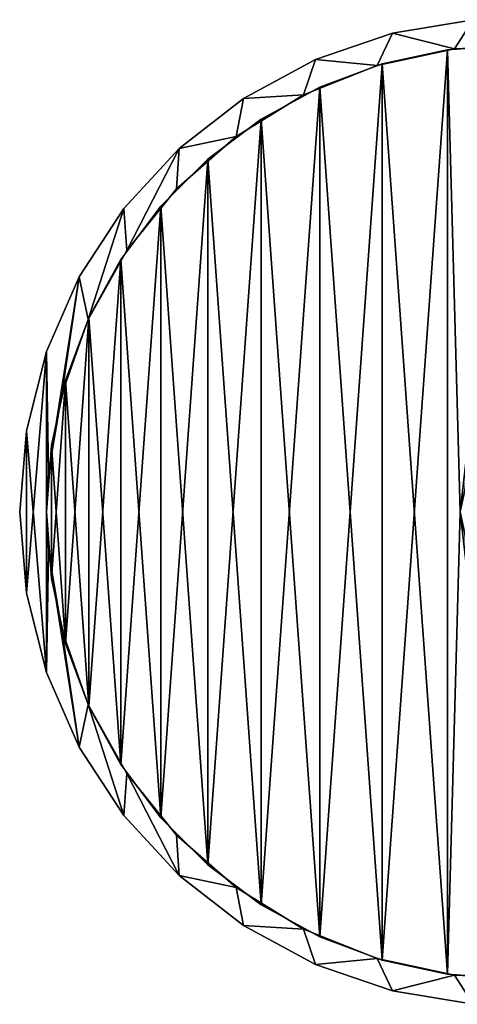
# Model space of a CAD drawing. Header units: millimetres. Extents: x -1.2 to 53.8, y -1.1 to 53.7.
# Tile 1 of 2: x -1.2 to 23.1, y -1.1 to 53.7. Entities that reach past the tile are written whole.
import ezdxf

# ---------------------------------------------------------------- set-up
doc = ezdxf.new("R2010")
doc.units = ezdxf.units.MM
doc.header["$LTSCALE"] = 25.4
doc.layers.get('0').update_dxf_attribs({"true_color": 0xff5454})

# ---------------------------------------------------------------- blocks, each defined once
blk = doc.blocks.new('CAMELEON-CANOPY-E-8551-8550.STL#2')
at = {"color": 0}
mesh = blk.add_polyface(dxfattribs=at)
corners = [(-0.865, 30.794, 0), (-0.865, 21.741, 0), (-1.24, 26.268, 0), (0.25, 35.197, 0), (0.25, 17.338, 0), (0.26, 26.268, 0), (0.354, 28.473, 0), (2.074, 39.356, 0), (1.099, 32.819, 0), (2.568, 36.977, 0), (4.559, 43.159, 0), (4.719, 40.827, 0), (7.635, 46.5, 0), (7.489, 44.258, 0), (10.8, 47.172, 0), (11.219, 49.29, 0), (14.555, 49.484, 0), (15.213, 51.451, 0), (18.647, 51.128, 0), (19.509, 52.926, 0), (22.958, 52.057, 0), (23.989, 53.674, 0), (27.363, 52.244, 0), (28.531, 53.674, 0), (31.738, 51.684, 0), (33.011, 52.926, 0), (35.954, 50.393, 0), (37.307, 51.451, 0), (39.892, 48.407, 0), (41.301, 49.29, 0), (43.438, 45.785, 0), (44.885, 46.5, 0), (46.489, 42.601, 0), (47.961, 43.159, 0), (48.958, 38.948, 0), (50.446, 39.356, 0), (50.775, 34.929, 0), (52.27, 35.197, 0), (51.886, 30.662, 0), (52.26, 26.268, 0), (0.354, 24.063, 0), (2.074, 13.179, 0), (1.099, 19.716, 0), (2.568, 15.558, 0), (4.559, 9.377, 0), (4.719, 11.708, 0), (7.635, 6.035, 0), (7.489, 8.277, 0), (10.8, 5.364, 0), (11.219, 3.246, 0), (14.555, 3.052, 0), (15.213, 1.084, 0), (18.647, 1.407, 0), (19.509, -0.391, 0), (22.958, 0.478, 0), (23.989, -1.138, 0), (27.363, 0.291, 0), (28.531, -1.138, 0), (31.738, 0.851, 0), (33.011, -0.391, 0), (35.954, 2.143, 0), (37.307, 1.084, 0), (39.892, 4.128, 0), (41.301, 3.246, 0), (43.438, 6.75, 0), (44.885, 6.035, 0), (46.489, 9.934, 0), (47.961, 9.377, 0), (48.958, 13.588, 0), (50.446, 13.179, 0), (50.775, 17.606, 0), (52.27, 17.338, 0), (51.886, 21.874, 0), (53.385, 30.794, 0), (53.385, 21.741, 0), (53.76, 26.268, 0)]
mesh.append_faces([[corners[k] for k in face] for face in [(0, 1, 2), (74, 73, 75)]], dxfattribs={"vtx0": -1, "color": 0})
mesh.append_faces([[corners[k] for k in face] for face in [(1, 3, 4), (5, 3, 6), (6, 7, 8), (8, 7, 9), (9, 10, 11), (11, 12, 13), (13, 12, 14), (14, 15, 16), (16, 17, 18), (18, 19, 20), (20, 21, 22), (22, 23, 24), (24, 25, 26), (26, 27, 28), (28, 29, 30), (30, 31, 32), (32, 33, 34), (34, 35, 36), (36, 37, 38), (38, 37, 39), (4, 40, 41), (40, 4, 5), (41, 43, 44), (44, 45, 46), (46, 48, 49), (49, 50, 51), (51, 52, 53), (53, 54, 55), (55, 56, 57), (57, 58, 59), (59, 60, 61), (61, 62, 63), (63, 64, 65), (65, 66, 67), (67, 68, 69), (69, 70, 71), (71, 73, 74)]], dxfattribs={"vtx0": -1, "vtx1": -1, "color": 0})
mesh.append_faces([[corners[k] for k in face] for face in [(4, 3, 5), (71, 39, 37)]], dxfattribs={"vtx0": -1, "vtx1": -1, "vtx2": -1, "color": 0})
mesh.append_faces([[corners[k] for k in face] for face in [(1, 0, 3), (6, 3, 7), (9, 7, 10), (11, 10, 12), (14, 12, 15), (16, 15, 17), (18, 17, 19), (20, 19, 21), (22, 21, 23), (24, 23, 25), (26, 25, 27), (28, 27, 29), (30, 29, 31), (32, 31, 33), (34, 33, 35), (36, 35, 37), (41, 40, 42), (41, 42, 43), (44, 43, 45), (46, 45, 47), (46, 47, 48), (49, 48, 50), (51, 50, 52), (53, 52, 54), (55, 54, 56), (57, 56, 58), (59, 58, 60), (61, 60, 62), (63, 62, 64), (65, 64, 66), (67, 66, 68), (69, 68, 70), (71, 70, 72), (71, 72, 39), (71, 37, 73)]], dxfattribs={"vtx0": -1, "vtx2": -1, "color": 0})
mesh = blk.add_polyface(dxfattribs=at)
corners = [(-0.865, 21.741, 76), (-0.865, 30.794, 76), (-1.24, 26.268, 76), (0.25, 17.338, 76), (0.25, 35.197, 76), (0.26, 26.268, 76), (0.354, 24.063, 76), (2.074, 13.179, 76), (1.099, 19.716, 76), (2.568, 15.558, 76), (4.559, 9.377, 76), (4.719, 11.708, 76), (7.635, 6.035, 76), (7.489, 8.277, 76), (10.8, 5.364, 76), (11.219, 3.246, 76), (14.555, 3.052, 76), (15.213, 1.084, 76), (18.647, 1.407, 76), (19.509, -0.391, 76), (22.958, 0.478, 76), (23.989, -1.138, 76), (27.363, 0.291, 76), (28.531, -1.138, 76), (31.738, 0.851, 76), (33.011, -0.391, 76), (35.954, 2.143, 76), (37.307, 1.084, 76), (39.892, 4.128, 76), (41.301, 3.246, 76), (43.438, 6.75, 76), (44.885, 6.035, 76), (46.489, 9.934, 76), (47.961, 9.377, 76), (48.958, 13.588, 76), (50.446, 13.179, 76), (50.775, 17.606, 76), (52.27, 17.338, 76), (51.886, 21.874, 76), (52.26, 26.268, 76), (0.354, 28.473, 76), (2.074, 39.356, 76), (1.099, 32.819, 76), (2.568, 36.977, 76), (4.559, 43.159, 76), (4.719, 40.827, 76), (7.635, 46.5, 76), (7.489, 44.258, 76), (10.8, 47.172, 76), (11.219, 49.29, 76), (14.555, 49.484, 76), (15.213, 51.451, 76), (18.647, 51.128, 76), (19.509, 52.926, 76), (22.958, 52.057, 76), (23.989, 53.674, 76), (27.363, 52.244, 76), (28.531, 53.674, 76), (31.738, 51.684, 76), (33.011, 52.926, 76), (35.954, 50.393, 76), (37.307, 51.451, 76), (39.892, 48.407, 76), (41.301, 49.29, 76), (43.438, 45.785, 76), (44.885, 46.5, 76), (46.489, 42.601, 76), (47.961, 43.159, 76), (48.958, 38.948, 76), (50.446, 39.356, 76), (50.775, 34.929, 76), (52.27, 35.197, 76), (51.886, 30.662, 76), (53.385, 21.741, 76), (53.385, 30.794, 76), (53.76, 26.268, 76)]
mesh.append_faces([[corners[k] for k in face] for face in [(0, 1, 2), (74, 73, 75)]], dxfattribs={"vtx0": -1, "color": 0})
mesh.append_faces([[corners[k] for k in face] for face in [(1, 3, 4), (5, 3, 6), (6, 7, 8), (8, 7, 9), (9, 10, 11), (11, 12, 13), (13, 12, 14), (14, 15, 16), (16, 17, 18), (18, 19, 20), (20, 21, 22), (22, 23, 24), (24, 25, 26), (26, 27, 28), (28, 29, 30), (30, 31, 32), (32, 33, 34), (34, 35, 36), (36, 37, 38), (38, 37, 39), (4, 40, 41), (40, 4, 5), (41, 43, 44), (44, 45, 46), (46, 48, 49), (49, 50, 51), (51, 52, 53), (53, 54, 55), (55, 56, 57), (57, 58, 59), (59, 60, 61), (61, 62, 63), (63, 64, 65), (65, 66, 67), (67, 68, 69), (69, 70, 71), (71, 73, 74)]], dxfattribs={"vtx0": -1, "vtx1": -1, "color": 0})
mesh.append_faces([[corners[k] for k in face] for face in [(4, 3, 5), (71, 39, 37)]], dxfattribs={"vtx0": -1, "vtx1": -1, "vtx2": -1, "color": 0})
mesh.append_faces([[corners[k] for k in face] for face in [(1, 0, 3), (6, 3, 7), (9, 7, 10), (11, 10, 12), (14, 12, 15), (16, 15, 17), (18, 17, 19), (20, 19, 21), (22, 21, 23), (24, 23, 25), (26, 25, 27), (28, 27, 29), (30, 29, 31), (32, 31, 33), (34, 33, 35), (36, 35, 37), (41, 40, 42), (41, 42, 43), (44, 43, 45), (46, 45, 47), (46, 47, 48), (49, 48, 50), (51, 50, 52), (53, 52, 54), (55, 54, 56), (57, 56, 58), (59, 58, 60), (61, 60, 62), (63, 62, 64), (65, 64, 66), (67, 66, 68), (69, 68, 70), (71, 70, 72), (71, 72, 39), (71, 37, 73)]], dxfattribs={"vtx0": -1, "vtx2": -1, "color": 0})
mesh = blk.add_polyface(dxfattribs=at)
corners = [(19.509, 52.926, 76), (23.989, 53.674, 0), (19.509, 52.926, 0), (23.989, 53.674, 76)]
mesh.append_faces([[corners[k] for k in face] for face in [(0, 1, 2), (1, 0, 3)]], dxfattribs={"vtx0": -1, "color": 0})
mesh = blk.add_polyface(dxfattribs=at)
corners = [(15.213, 51.451, 76), (19.509, 52.926, 0), (15.213, 51.451, 0), (19.509, 52.926, 76)]
mesh.append_faces([[corners[k] for k in face] for face in [(0, 1, 2), (1, 0, 3)]], dxfattribs={"vtx0": -1, "color": 0})
mesh = blk.add_polyface(dxfattribs=at)
corners = [(0.525, 22.568, 2.8), (0.525, 29.968, 2.8), (0.26, 26.268, 2.8), (1.313, 18.943, 2.8), (1.313, 33.593, 2.8), (2.61, 15.467, 2.8), (2.61, 37.069, 2.8), (4.387, 12.211, 2.8), (4.387, 40.324, 2.8), (6.611, 9.241, 2.8), (6.611, 43.294, 2.8), (9.234, 6.618, 2.8), (9.234, 45.917, 2.8), (12.203, 4.395, 2.8), (12.203, 48.14, 2.8), (15.459, 2.617, 2.8), (15.459, 49.918, 2.8), (18.935, 1.321, 2.8), (18.935, 51.215, 2.8), (22.56, 0.532, 2.8), (22.56, 52.003, 2.8), (23.26, 26.268, 2.8), (26.26, 0.268, 2.8), (23.519, 25.048, 2.8), (24.253, 24.038, 2.8), (25.333, 23.415, 2.8), (26.574, 23.284, 2.8), (29.96, 0.532, 2.8), (27.76, 23.67, 2.8), (28.687, 24.504, 2.8), (29.194, 25.644, 2.8), (29.194, 26.891, 2.8), (26.26, 52.268, 2.8), (23.519, 27.488, 2.8), (24.253, 28.497, 2.8), (25.333, 29.121, 2.8), (26.574, 29.251, 2.8), (29.96, 52.003, 2.8), (27.76, 28.866, 2.8), (28.687, 28.031, 2.8), (33.585, 1.321, 2.8), (33.585, 51.215, 2.8), (37.061, 2.617, 2.8), (37.061, 49.918, 2.8), (40.317, 4.395, 2.8), (40.317, 48.14, 2.8), (43.286, 6.618, 2.8), (43.286, 45.917, 2.8), (45.909, 9.241, 2.8), (45.909, 43.294, 2.8), (48.133, 12.211, 2.8), (48.133, 40.324, 2.8), (49.91, 15.467, 2.8), (49.91, 37.069, 2.8), (51.207, 18.943, 2.8), (51.207, 33.593, 2.8), (51.995, 22.568, 2.8), (51.995, 29.968, 2.8), (52.26, 26.268, 2.8)]
mesh.append_faces([[corners[k] for k in face] for face in [(0, 1, 2), (57, 56, 58)]], dxfattribs={"vtx0": -1, "color": 0})
mesh.append_faces([[corners[k] for k in face] for face in [(1, 3, 4), (4, 5, 6), (6, 7, 8), (8, 9, 10), (10, 11, 12), (12, 13, 14), (14, 15, 16), (16, 17, 18), (18, 19, 20), (21, 22, 23), (23, 22, 24), (24, 22, 25), (25, 22, 26), (26, 27, 28), (28, 27, 29), (29, 27, 30), (30, 27, 31), (32, 36, 37), (37, 40, 41), (41, 42, 43), (43, 44, 45), (45, 46, 47), (47, 48, 49), (49, 50, 51), (51, 52, 53), (53, 54, 55), (55, 56, 57)]], dxfattribs={"vtx0": -1, "vtx1": -1, "color": 0})
mesh.append_faces([[corners[k] for k in face] for face in [(20, 19, 21), (37, 31, 27)]], dxfattribs={"vtx0": -1, "vtx1": -1, "vtx2": -1, "color": 0})
mesh.append_faces([[corners[k] for k in face] for face in [(1, 0, 3), (4, 3, 5), (6, 5, 7), (8, 7, 9), (10, 9, 11), (12, 11, 13), (14, 13, 15), (16, 15, 17), (18, 17, 19), (21, 19, 22), (26, 22, 27), (21, 32, 20), (32, 21, 33), (32, 33, 34), (32, 34, 35), (32, 35, 36), (37, 36, 38), (37, 38, 39), (37, 39, 31), (37, 27, 40), (41, 40, 42), (43, 42, 44), (45, 44, 46), (47, 46, 48), (49, 48, 50), (51, 50, 52), (53, 52, 54), (55, 54, 56)]], dxfattribs={"vtx0": -1, "vtx2": -1, "color": 0})
mesh = blk.add_polyface(dxfattribs=at)
corners = [(0.525, 29.968, 2), (0.525, 22.568, 2), (0.26, 26.268, 2), (1.313, 33.593, 2), (1.313, 18.943, 2), (2.61, 37.069, 2), (2.61, 15.467, 2), (4.387, 40.324, 2), (4.387, 12.211, 2), (6.611, 43.294, 2), (6.611, 9.241, 2), (9.234, 45.917, 2), (9.234, 6.618, 2), (12.203, 48.14, 2), (12.203, 4.395, 2), (15.459, 49.918, 2), (15.459, 2.617, 2), (18.935, 51.215, 2), (18.935, 1.321, 2), (22.56, 52.003, 2), (22.56, 0.532, 2), (23.26, 26.268, 2), (26.26, 52.268, 2), (23.519, 27.488, 2), (24.253, 28.497, 2), (25.333, 29.121, 2), (26.574, 29.251, 2), (29.96, 52.003, 2), (27.76, 28.866, 2), (28.687, 28.031, 2), (29.194, 26.891, 2), (29.194, 25.644, 2), (26.26, 0.268, 2), (23.519, 25.048, 2), (24.253, 24.038, 2), (25.333, 23.415, 2), (26.574, 23.284, 2), (29.96, 0.532, 2), (27.76, 23.67, 2), (28.687, 24.504, 2), (33.585, 51.215, 2), (33.585, 1.321, 2), (37.061, 49.918, 2), (37.061, 2.617, 2), (40.317, 48.14, 2), (40.317, 4.395, 2), (43.286, 45.917, 2), (43.286, 6.618, 2), (45.909, 43.294, 2), (45.909, 9.241, 2), (48.133, 40.324, 2), (48.133, 12.211, 2), (49.91, 37.069, 2), (49.91, 15.467, 2), (51.207, 33.593, 2), (51.207, 18.943, 2), (51.995, 29.968, 2), (51.995, 22.568, 2), (52.26, 26.268, 2)]
mesh.append_faces([[corners[k] for k in face] for face in [(0, 1, 2), (57, 56, 58)]], dxfattribs={"vtx0": -1, "color": 0})
mesh.append_faces([[corners[k] for k in face] for face in [(1, 3, 4), (4, 5, 6), (6, 7, 8), (8, 9, 10), (10, 11, 12), (12, 13, 14), (14, 15, 16), (16, 17, 18), (18, 19, 20), (21, 22, 23), (23, 22, 24), (24, 22, 25), (25, 22, 26), (26, 27, 28), (28, 27, 29), (29, 27, 30), (30, 27, 31), (32, 36, 37), (37, 40, 41), (41, 42, 43), (43, 44, 45), (45, 46, 47), (47, 48, 49), (49, 50, 51), (51, 52, 53), (53, 54, 55), (55, 56, 57)]], dxfattribs={"vtx0": -1, "vtx1": -1, "color": 0})
mesh.append_faces([[corners[k] for k in face] for face in [(20, 19, 21), (37, 31, 27)]], dxfattribs={"vtx0": -1, "vtx1": -1, "vtx2": -1, "color": 0})
mesh.append_faces([[corners[k] for k in face] for face in [(1, 0, 3), (4, 3, 5), (6, 5, 7), (8, 7, 9), (10, 9, 11), (12, 11, 13), (14, 13, 15), (16, 15, 17), (18, 17, 19), (21, 19, 22), (26, 22, 27), (21, 32, 20), (32, 21, 33), (32, 33, 34), (32, 34, 35), (32, 35, 36), (37, 36, 38), (37, 38, 39), (37, 39, 31), (37, 27, 40), (41, 40, 42), (43, 42, 44), (45, 44, 46), (47, 46, 48), (49, 48, 50), (51, 50, 52), (53, 52, 54), (55, 54, 56)]], dxfattribs={"vtx0": -1, "vtx2": -1, "color": 0})
mesh = blk.add_polyface(dxfattribs=at)
corners = [(22.56, 52.003, 2.8), (26.26, 52.268, 2), (22.56, 52.003, 2), (26.26, 52.268, 2.8)]
mesh.append_faces([[corners[k] for k in face] for face in [(0, 1, 2), (1, 0, 3)]], dxfattribs={"vtx0": -1, "color": 0})
mesh = blk.add_polyface(dxfattribs=at)
corners = [(27.363, 52.244, 76), (22.958, 52.057, 0), (27.363, 52.244, 0), (22.958, 52.057, 76)]
mesh.append_faces([[corners[k] for k in face] for face in [(0, 1, 2), (1, 0, 3)]], dxfattribs={"vtx0": -1, "color": 0})
mesh = blk.add_polyface(dxfattribs=at)
corners = [(22.958, 52.057, 76), (18.647, 51.128, 0), (22.958, 52.057, 0), (18.647, 51.128, 76)]
mesh.append_faces([[corners[k] for k in face] for face in [(0, 1, 2), (1, 0, 3)]], dxfattribs={"vtx0": -1, "color": 0})
mesh = blk.add_polyface(dxfattribs=at)
corners = [(18.935, 51.215, 2.8), (22.56, 52.003, 2), (18.935, 51.215, 2), (22.56, 52.003, 2.8)]
mesh.append_faces([[corners[k] for k in face] for face in [(0, 1, 2), (1, 0, 3)]], dxfattribs={"vtx0": -1, "color": 0})
mesh = blk.add_polyface(dxfattribs=at)
corners = [(11.219, 49.29, 76), (15.213, 51.451, 0), (11.219, 49.29, 0), (15.213, 51.451, 76)]
mesh.append_faces([[corners[k] for k in face] for face in [(0, 1, 2), (1, 0, 3)]], dxfattribs={"vtx0": -1, "color": 0})
mesh = blk.add_polyface(dxfattribs=at)
corners = [(18.647, 51.128, 76), (14.555, 49.484, 0), (18.647, 51.128, 0), (14.555, 49.484, 76)]
mesh.append_faces([[corners[k] for k in face] for face in [(0, 1, 2), (1, 0, 3)]], dxfattribs={"vtx0": -1, "color": 0})
mesh = blk.add_polyface(dxfattribs=at)
corners = [(15.459, 49.918, 2.8), (18.935, 51.215, 2), (15.459, 49.918, 2), (18.935, 51.215, 2.8)]
mesh.append_faces([[corners[k] for k in face] for face in [(0, 1, 2), (1, 0, 3)]], dxfattribs={"vtx0": -1, "color": 0})
mesh = blk.add_polyface(dxfattribs=at)
corners = [(12.203, 48.14, 2.8), (15.459, 49.918, 2), (12.203, 48.14, 2), (15.459, 49.918, 2.8)]
mesh.append_faces([[corners[k] for k in face] for face in [(0, 1, 2), (1, 0, 3)]], dxfattribs={"vtx0": -1, "color": 0})
mesh = blk.add_polyface(dxfattribs=at)
corners = [(14.555, 49.484, 76), (10.8, 47.172, 0), (14.555, 49.484, 0), (10.8, 47.172, 76)]
mesh.append_faces([[corners[k] for k in face] for face in [(0, 1, 2), (1, 0, 3)]], dxfattribs={"vtx0": -1, "color": 0})
mesh = blk.add_polyface(dxfattribs=at)
corners = [(7.635, 46.5, 76), (11.219, 49.29, 0), (7.635, 46.5, 0), (11.219, 49.29, 76)]
mesh.append_faces([[corners[k] for k in face] for face in [(0, 1, 2), (1, 0, 3)]], dxfattribs={"vtx0": -1, "color": 0})
mesh = blk.add_polyface(dxfattribs=at)
corners = [(9.234, 45.917, 2.8), (12.203, 48.14, 2), (9.234, 45.917, 2), (12.203, 48.14, 2.8)]
mesh.append_faces([[corners[k] for k in face] for face in [(0, 1, 2), (1, 0, 3)]], dxfattribs={"vtx0": -1, "color": 0})
mesh = blk.add_polyface(dxfattribs=at)
corners = [(10.8, 47.172, 76), (7.489, 44.258, 0), (10.8, 47.172, 0), (7.489, 44.258, 76)]
mesh.append_faces([[corners[k] for k in face] for face in [(0, 1, 2), (1, 0, 3)]], dxfattribs={"vtx0": -1, "color": 0})
mesh = blk.add_polyface(dxfattribs=at)
corners = [(7.635, 46.5, 76), (4.559, 43.159, 0), (4.559, 43.159, 76), (7.635, 46.5, 0)]
mesh.append_faces([[corners[k] for k in face] for face in [(0, 1, 2), (1, 0, 3)]], dxfattribs={"vtx0": -1, "color": 0})
mesh = blk.add_polyface(dxfattribs=at)
corners = [(6.611, 43.294, 2.8), (9.234, 45.917, 2), (6.611, 43.294, 2), (9.234, 45.917, 2.8)]
mesh.append_faces([[corners[k] for k in face] for face in [(0, 1, 2), (1, 0, 3)]], dxfattribs={"vtx0": -1, "color": 0})
mesh = blk.add_polyface(dxfattribs=at)
corners = [(7.489, 44.258, 0), (4.719, 40.827, 76), (4.719, 40.827, 0), (7.489, 44.258, 76)]
mesh.append_faces([[corners[k] for k in face] for face in [(0, 1, 2), (1, 0, 3)]], dxfattribs={"vtx0": -1, "color": 0})
mesh = blk.add_polyface(dxfattribs=at)
corners = [(4.559, 43.159, 76), (2.074, 39.356, 0), (2.074, 39.356, 76), (4.559, 43.159, 0)]
mesh.append_faces([[corners[k] for k in face] for face in [(0, 1, 2), (1, 0, 3)]], dxfattribs={"vtx0": -1, "color": 0})
mesh = blk.add_polyface(dxfattribs=at)
corners = [(6.611, 43.294, 2.8), (4.387, 40.324, 2), (4.387, 40.324, 2.8), (6.611, 43.294, 2)]
mesh.append_faces([[corners[k] for k in face] for face in [(0, 1, 2), (1, 0, 3)]], dxfattribs={"vtx0": -1, "color": 0})
mesh = blk.add_polyface(dxfattribs=at)
corners = [(4.719, 40.827, 0), (2.568, 36.977, 76), (2.568, 36.977, 0), (4.719, 40.827, 76)]
mesh.append_faces([[corners[k] for k in face] for face in [(0, 1, 2), (1, 0, 3)]], dxfattribs={"vtx0": -1, "color": 0})
mesh = blk.add_polyface(dxfattribs=at)
corners = [(4.387, 40.324, 2.8), (2.61, 37.069, 2), (2.61, 37.069, 2.8), (4.387, 40.324, 2)]
mesh.append_faces([[corners[k] for k in face] for face in [(0, 1, 2), (1, 0, 3)]], dxfattribs={"vtx0": -1, "color": 0})
mesh = blk.add_polyface(dxfattribs=at)
corners = [(2.074, 39.356, 76), (0.25, 35.197, 0), (0.25, 35.197, 76), (2.074, 39.356, 0)]
mesh.append_faces([[corners[k] for k in face] for face in [(0, 1, 2), (1, 0, 3)]], dxfattribs={"vtx0": -1, "color": 0})
mesh = blk.add_polyface(dxfattribs=at)
corners = [(2.568, 36.977, 0), (1.099, 32.819, 76), (1.099, 32.819, 0), (2.568, 36.977, 76)]
mesh.append_faces([[corners[k] for k in face] for face in [(0, 1, 2), (1, 0, 3)]], dxfattribs={"vtx0": -1, "color": 0})
mesh = blk.add_polyface(dxfattribs=at)
corners = [(2.61, 37.069, 2.8), (1.313, 33.593, 2), (1.313, 33.593, 2.8), (2.61, 37.069, 2)]
mesh.append_faces([[corners[k] for k in face] for face in [(0, 1, 2), (1, 0, 3)]], dxfattribs={"vtx0": -1, "color": 0})
mesh = blk.add_polyface(dxfattribs=at)
corners = [(0.25, 35.197, 76), (-0.865, 30.794, 0), (-0.865, 30.794, 76), (0.25, 35.197, 0)]
mesh.append_faces([[corners[k] for k in face] for face in [(0, 1, 2), (1, 0, 3)]], dxfattribs={"vtx0": -1, "color": 0})
mesh = blk.add_polyface(dxfattribs=at)
corners = [(1.313, 33.593, 2.8), (0.525, 29.968, 2), (0.525, 29.968, 2.8), (1.313, 33.593, 2)]
mesh.append_faces([[corners[k] for k in face] for face in [(0, 1, 2), (1, 0, 3)]], dxfattribs={"vtx0": -1, "color": 0})
mesh = blk.add_polyface(dxfattribs=at)
corners = [(1.099, 32.819, 0), (0.354, 28.473, 76), (0.354, 28.473, 0), (1.099, 32.819, 76)]
mesh.append_faces([[corners[k] for k in face] for face in [(0, 1, 2), (1, 0, 3)]], dxfattribs={"vtx0": -1, "color": 0})
mesh = blk.add_polyface(dxfattribs=at)
corners = [(-0.865, 30.794, 76), (-1.24, 26.268, 0), (-1.24, 26.268, 76), (-0.865, 30.794, 0)]
mesh.append_faces([[corners[k] for k in face] for face in [(0, 1, 2), (1, 0, 3)]], dxfattribs={"vtx0": -1, "color": 0})
mesh = blk.add_polyface(dxfattribs=at)
corners = [(0.525, 29.968, 2.8), (0.26, 26.268, 2), (0.26, 26.268, 2.8), (0.525, 29.968, 2)]
mesh.append_faces([[corners[k] for k in face] for face in [(0, 1, 2), (1, 0, 3)]], dxfattribs={"vtx0": -1, "color": 0})
mesh = blk.add_polyface(dxfattribs=at)
corners = [(0.354, 28.473, 0), (0.26, 26.268, 76), (0.26, 26.268, 0), (0.354, 28.473, 76)]
mesh.append_faces([[corners[k] for k in face] for face in [(0, 1, 2), (1, 0, 3)]], dxfattribs={"vtx0": -1, "color": 0})
mesh = blk.add_polyface(dxfattribs=at)
corners = [(-1.24, 26.268, 76), (-0.865, 21.741, 0), (-0.865, 21.741, 76), (-1.24, 26.268, 0)]
mesh.append_faces([[corners[k] for k in face] for face in [(0, 1, 2), (1, 0, 3)]], dxfattribs={"vtx0": -1, "color": 0})
mesh = blk.add_polyface(dxfattribs=at)
corners = [(0.26, 26.268, 0), (0.354, 24.063, 76), (0.354, 24.063, 0), (0.26, 26.268, 76)]
mesh.append_faces([[corners[k] for k in face] for face in [(0, 1, 2), (1, 0, 3)]], dxfattribs={"vtx0": -1, "color": 0})
mesh = blk.add_polyface(dxfattribs=at)
corners = [(0.26, 26.268, 2.8), (0.525, 22.568, 2), (0.525, 22.568, 2.8), (0.26, 26.268, 2)]
mesh.append_faces([[corners[k] for k in face] for face in [(0, 1, 2), (1, 0, 3)]], dxfattribs={"vtx0": -1, "color": 0})
mesh = blk.add_polyface(dxfattribs=at)
corners = [(0.354, 24.063, 0), (1.099, 19.716, 76), (1.099, 19.716, 0), (0.354, 24.063, 76)]
mesh.append_faces([[corners[k] for k in face] for face in [(0, 1, 2), (1, 0, 3)]], dxfattribs={"vtx0": -1, "color": 0})
mesh = blk.add_polyface(dxfattribs=at)
corners = [(0.525, 22.568, 2.8), (1.313, 18.943, 2), (1.313, 18.943, 2.8), (0.525, 22.568, 2)]
mesh.append_faces([[corners[k] for k in face] for face in [(0, 1, 2), (1, 0, 3)]], dxfattribs={"vtx0": -1, "color": 0})
mesh = blk.add_polyface(dxfattribs=at)
corners = [(-0.865, 21.741, 76), (0.25, 17.338, 0), (0.25, 17.338, 76), (-0.865, 21.741, 0)]
mesh.append_faces([[corners[k] for k in face] for face in [(0, 1, 2), (1, 0, 3)]], dxfattribs={"vtx0": -1, "color": 0})
mesh = blk.add_polyface(dxfattribs=at)
corners = [(1.099, 19.716, 0), (2.568, 15.558, 76), (2.568, 15.558, 0), (1.099, 19.716, 76)]
mesh.append_faces([[corners[k] for k in face] for face in [(0, 1, 2), (1, 0, 3)]], dxfattribs={"vtx0": -1, "color": 0})
mesh = blk.add_polyface(dxfattribs=at)
corners = [(1.313, 18.943, 2.8), (2.61, 15.467, 2), (2.61, 15.467, 2.8), (1.313, 18.943, 2)]
mesh.append_faces([[corners[k] for k in face] for face in [(0, 1, 2), (1, 0, 3)]], dxfattribs={"vtx0": -1, "color": 0})
mesh = blk.add_polyface(dxfattribs=at)
corners = [(0.25, 17.338, 76), (2.074, 13.179, 0), (2.074, 13.179, 76), (0.25, 17.338, 0)]
mesh.append_faces([[corners[k] for k in face] for face in [(0, 1, 2), (1, 0, 3)]], dxfattribs={"vtx0": -1, "color": 0})
mesh = blk.add_polyface(dxfattribs=at)
corners = [(2.568, 15.558, 0), (4.719, 11.708, 76), (4.719, 11.708, 0), (2.568, 15.558, 76)]
mesh.append_faces([[corners[k] for k in face] for face in [(0, 1, 2), (1, 0, 3)]], dxfattribs={"vtx0": -1, "color": 0})
mesh = blk.add_polyface(dxfattribs=at)
corners = [(2.61, 15.467, 2.8), (4.387, 12.211, 2), (4.387, 12.211, 2.8), (2.61, 15.467, 2)]
mesh.append_faces([[corners[k] for k in face] for face in [(0, 1, 2), (1, 0, 3)]], dxfattribs={"vtx0": -1, "color": 0})
mesh = blk.add_polyface(dxfattribs=at)
corners = [(2.074, 13.179, 76), (4.559, 9.377, 0), (4.559, 9.377, 76), (2.074, 13.179, 0)]
mesh.append_faces([[corners[k] for k in face] for face in [(0, 1, 2), (1, 0, 3)]], dxfattribs={"vtx0": -1, "color": 0})
mesh = blk.add_polyface(dxfattribs=at)
corners = [(4.387, 12.211, 2.8), (6.611, 9.241, 2), (6.611, 9.241, 2.8), (4.387, 12.211, 2)]
mesh.append_faces([[corners[k] for k in face] for face in [(0, 1, 2), (1, 0, 3)]], dxfattribs={"vtx0": -1, "color": 0})
mesh = blk.add_polyface(dxfattribs=at)
corners = [(4.719, 11.708, 0), (7.489, 8.277, 76), (7.489, 8.277, 0), (4.719, 11.708, 76)]
mesh.append_faces([[corners[k] for k in face] for face in [(0, 1, 2), (1, 0, 3)]], dxfattribs={"vtx0": -1, "color": 0})
mesh = blk.add_polyface(dxfattribs=at)
corners = [(4.559, 9.377, 76), (7.635, 6.035, 0), (7.635, 6.035, 76), (4.559, 9.377, 0)]
mesh.append_faces([[corners[k] for k in face] for face in [(0, 1, 2), (1, 0, 3)]], dxfattribs={"vtx0": -1, "color": 0})
mesh = blk.add_polyface(dxfattribs=at)
corners = [(6.611, 9.241, 2.8), (9.234, 6.618, 2), (9.234, 6.618, 2.8), (6.611, 9.241, 2)]
mesh.append_faces([[corners[k] for k in face] for face in [(0, 1, 2), (1, 0, 3)]], dxfattribs={"vtx0": -1, "color": 0})
mesh = blk.add_polyface(dxfattribs=at)
corners = [(7.489, 8.277, 76), (10.8, 5.364, 0), (7.489, 8.277, 0), (10.8, 5.364, 76)]
mesh.append_faces([[corners[k] for k in face] for face in [(0, 1, 2), (1, 0, 3)]], dxfattribs={"vtx0": -1, "color": 0})
mesh = blk.add_polyface(dxfattribs=at)
corners = [(12.203, 4.395, 2.8), (9.234, 6.618, 2), (12.203, 4.395, 2), (9.234, 6.618, 2.8)]
mesh.append_faces([[corners[k] for k in face] for face in [(0, 1, 2), (1, 0, 3)]], dxfattribs={"vtx0": -1, "color": 0})
mesh = blk.add_polyface(dxfattribs=at)
corners = [(11.219, 3.246, 76), (7.635, 6.035, 0), (11.219, 3.246, 0), (7.635, 6.035, 76)]
mesh.append_faces([[corners[k] for k in face] for face in [(0, 1, 2), (1, 0, 3)]], dxfattribs={"vtx0": -1, "color": 0})
mesh = blk.add_polyface(dxfattribs=at)
corners = [(10.8, 5.364, 76), (14.555, 3.052, 0), (10.8, 5.364, 0), (14.555, 3.052, 76)]
mesh.append_faces([[corners[k] for k in face] for face in [(0, 1, 2), (1, 0, 3)]], dxfattribs={"vtx0": -1, "color": 0})
mesh = blk.add_polyface(dxfattribs=at)
corners = [(15.459, 2.617, 2.8), (12.203, 4.395, 2), (15.459, 2.617, 2), (12.203, 4.395, 2.8)]
mesh.append_faces([[corners[k] for k in face] for face in [(0, 1, 2), (1, 0, 3)]], dxfattribs={"vtx0": -1, "color": 0})
mesh = blk.add_polyface(dxfattribs=at)
corners = [(15.213, 1.084, 76), (11.219, 3.246, 0), (15.213, 1.084, 0), (11.219, 3.246, 76)]
mesh.append_faces([[corners[k] for k in face] for face in [(0, 1, 2), (1, 0, 3)]], dxfattribs={"vtx0": -1, "color": 0})
mesh = blk.add_polyface(dxfattribs=at)
corners = [(14.555, 3.052, 76), (18.647, 1.407, 0), (14.555, 3.052, 0), (18.647, 1.407, 76)]
mesh.append_faces([[corners[k] for k in face] for face in [(0, 1, 2), (1, 0, 3)]], dxfattribs={"vtx0": -1, "color": 0})
mesh = blk.add_polyface(dxfattribs=at)
corners = [(18.935, 1.321, 2.8), (15.459, 2.617, 2), (18.935, 1.321, 2), (15.459, 2.617, 2.8)]
mesh.append_faces([[corners[k] for k in face] for face in [(0, 1, 2), (1, 0, 3)]], dxfattribs={"vtx0": -1, "color": 0})
mesh = blk.add_polyface(dxfattribs=at)
corners = [(18.647, 1.407, 76), (22.958, 0.478, 0), (18.647, 1.407, 0), (22.958, 0.478, 76)]
mesh.append_faces([[corners[k] for k in face] for face in [(0, 1, 2), (1, 0, 3)]], dxfattribs={"vtx0": -1, "color": 0})
mesh = blk.add_polyface(dxfattribs=at)
corners = [(22.56, 0.532, 2.8), (18.935, 1.321, 2), (22.56, 0.532, 2), (18.935, 1.321, 2.8)]
mesh.append_faces([[corners[k] for k in face] for face in [(0, 1, 2), (1, 0, 3)]], dxfattribs={"vtx0": -1, "color": 0})
mesh = blk.add_polyface(dxfattribs=at)
corners = [(19.509, -0.391, 76), (15.213, 1.084, 0), (19.509, -0.391, 0), (15.213, 1.084, 76)]
mesh.append_faces([[corners[k] for k in face] for face in [(0, 1, 2), (1, 0, 3)]], dxfattribs={"vtx0": -1, "color": 0})
mesh = blk.add_polyface(dxfattribs=at)
corners = [(26.26, 0.268, 2.8), (22.56, 0.532, 2), (26.26, 0.268, 2), (22.56, 0.532, 2.8)]
mesh.append_faces([[corners[k] for k in face] for face in [(0, 1, 2), (1, 0, 3)]], dxfattribs={"vtx0": -1, "color": 0})
mesh = blk.add_polyface(dxfattribs=at)
corners = [(22.958, 0.478, 76), (27.363, 0.291, 0), (22.958, 0.478, 0), (27.363, 0.291, 76)]
mesh.append_faces([[corners[k] for k in face] for face in [(0, 1, 2), (1, 0, 3)]], dxfattribs={"vtx0": -1, "color": 0})
mesh = blk.add_polyface(dxfattribs=at)
corners = [(23.989, -1.138, 76), (19.509, -0.391, 0), (23.989, -1.138, 0), (19.509, -0.391, 76)]
mesh.append_faces([[corners[k] for k in face] for face in [(0, 1, 2), (1, 0, 3)]], dxfattribs={"vtx0": -1, "color": 0})

msp = doc.modelspace()

# ---------------------------------------------------------------- block references
at = {"color": 250, "true_color": 0x262626}
msp.add_blockref('CAMELEON-CANOPY-E-8551-8550.STL#2', (0, 0), dxfattribs=at)

doc.saveas('drawing.dxf')
